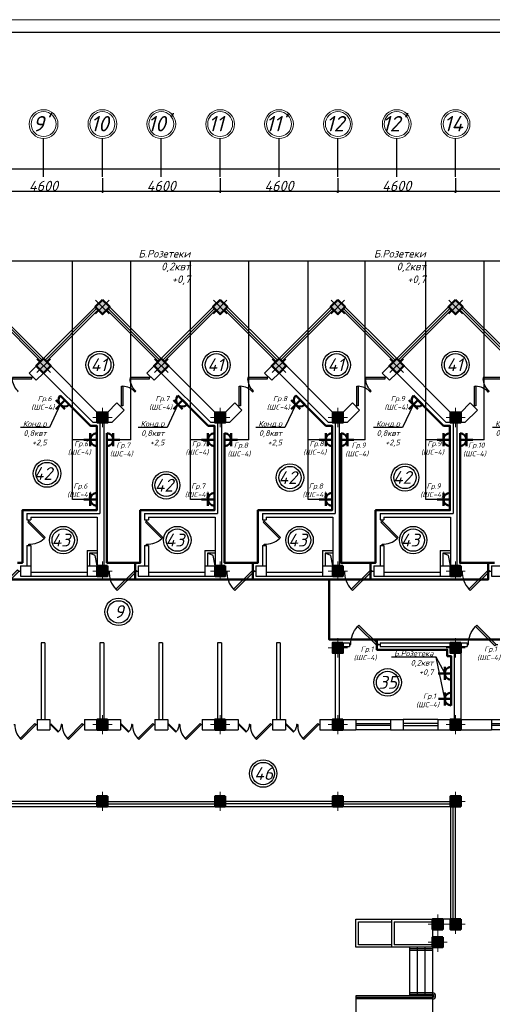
# Model space of a CAD drawing. Header units: millimetres. Extents: x 473009 to 2502882, y 456217 to 1153743.
# Tile 98 of 124: x 1966998 to 1985466, y 500722 to 539192. Entities that reach past the tile are written whole.
import ezdxf
from ezdxf import colors
from ezdxf.entities.mleader import LeaderData, LeaderLine
from ezdxf.math import Vec2, Vec3

# ---------------------------------------------------------------- set-up
doc = ezdxf.new("R2010")
doc.units = ezdxf.units.MM
doc.layers.add('kolonn', color=7, linetype='Continuous')
doc.layers.add('os', color=3, linetype='Continuous')
doc.layers.add('Электрика', color=1, linetype='Continuous', lineweight=50)
doc.layers.add('ЭМ', color=240, linetype='Continuous', lineweight=20)
doc.styles.get("Standard").update_dxf_attribs({"font": 'isocpeui.ttf'})
doc.styles.add('style Ecuper', font='isocpeui.ttf', dxfattribs={"height": 220})
doc.styles.add('ГОСТ 300', font='isocpeui.ttf', dxfattribs={"height": 250})
doc.dimstyles.new('ISO-25', dxfattribs={"dimtxt": 400, "dimasz": 100, "dimexe": 50, "dimexo": 50, "dimgap": 20, "dimtad": 1, "dimdec": 0, "dimtxsty": 'Standard', "dimblk": 'ARCHTICK', "dimcen": 20, "dimclrd": 1, "dimclre": 1, "dimadec": 0, "dimazin": 0, "dimtfac": 1, "dimtdec": 0, "dimtmove": 0, "dimatfit": 3, "dimldrblk": 'ARCHTICK', "dimfxl": 1, "dimarcsym": 0})

# ---------------------------------------------------------------- blocks, each defined once
blk = doc.blocks.new('jfgjhsdf')
blk.add_hatch(color=1).paths.add_polyline_path([(-593, 731), (-637, 687), (0, 50), (44, 94)])
at = {"color": 1}
for p, q in [((0, 1000), (0, 950)), ((0, 50), (0, 0))]:
    blk.add_line(p, q, dxfattribs=at)
blk.add_lwpolyline([(0, 50), (-637, 687), (-593, 731), (44, 94), (0, 50)], dxfattribs=at)
blk.add_arc((-33, 130), 821, 87.662, 132.9147, dxfattribs=at)
blk = doc.blocks.new('ghsdd')
at = {"ltscale": 50}
h = blk.add_hatch(color=256, dxfattribs=at)
h.paths.add_polyline_path([(0, 200), (-200, 200), (-200, 0), (0, 0)])
h.paths.add_polyline_path([(200, 0), (200, 200), (0, 200), (0, 0)])
h.paths.add_polyline_path([(0, 0), (-200, 0), (-200, -200), (0, -200)])
h.paths.add_polyline_path([(0, 0), (0, -200), (200, -200), (200, 0)])
at = {"lineweight": 0}
for p, q in [((0, -374), (0, 374)), ((-374, 0), (374, 0))]:
    blk.add_line(p, q, dxfattribs=at)
at = {"lineweight": 50, "ltscale": 50}
blk.add_lwpolyline([(200, 200), (200, -200), (-200, -200), (-200, 200), (200, 200)], dxfattribs=at)
blk = doc.blocks.new('розетка')
at = {"layer": 'Электрика', "ltscale": 20}
for p, q in [((0, 250), (0, -250)), ((0, 0), (500, 0)), ((250, 250), (250, -250))]:
    blk.add_line(p, q, dxfattribs=at)
blk.add_arc((0, 0), 250, 270, 90, dxfattribs=at)
blk = doc.blocks.new('_None')
blk = doc.blocks.new('1231234431252433')
at = {"layer": 'ЭМ', "color": 0, "lineweight": 20, "ltscale": 0.5}
blk.add_lwpolyline([(287242, 187022), (413342, 187022), (413342, 269622), (287242, 269622)], close=True, dxfattribs=at)
at = {"layer": 'ЭМ', "color": 0, "lineweight": 30, "ltscale": 0.5}
blk.add_lwpolyline([(289242, 187522), (412842, 187522), (412842, 269122), (289242, 269122)], close=True, dxfattribs=at)
blk = doc.blocks.new('_ArchTick')
at = {"color": 0, "linetype": 'ByBlock', "const_width": 0.15}
blk.add_lwpolyline([(-0.5, -0.5), (0.5, 0.5)], dxfattribs=at)
blk = doc.blocks.new('*D194')
at = {"color": 1, "lineweight": -2, "transparency": 16777216}
for p, q in [((1984031, 533000), (1984031, 532428)), ((1988631, 533000), (1988631, 532428)), ((1988631, 532478), (1984031, 532478))]:
    blk.add_line(p, q, dxfattribs=at)
at = {"layer": 'Defpoints', "color": 0, "lineweight": 50, "transparency": 16777216}
for p in [(1984031, 533050), (1988631, 533050), (1984031, 532478)]:
    blk.add_point(p, dxfattribs=at)
at = {"color": 1, "lineweight": -2, "transparency": 16777216, "xscale": 100, "yscale": 100, "zscale": 100, "rotation": 180}
blk.add_blockref('_ArchTick', (1984031, 532478), dxfattribs=at)
at = {"color": 1, "lineweight": -2, "transparency": 16777216, "xscale": 100, "yscale": 100, "zscale": 100}
blk.add_blockref('_ArchTick', (1988631, 532478), dxfattribs=at)
at = {"color": 0, "transparency": 16777216, "insert": (1986331, 532698), "char_height": 400, "attachment_point": 5}
blk.add_mtext('4600', dxfattribs=at)
blk = doc.blocks.new('*D195')
at = {"color": 1, "lineweight": -2, "transparency": 16777216}
for p, q in [((1979431, 533000), (1979431, 532428)), ((1984031, 533000), (1984031, 532428)), ((1984031, 532478), (1979431, 532478))]:
    blk.add_line(p, q, dxfattribs=at)
at = {"layer": 'Defpoints', "color": 0, "lineweight": 50, "transparency": 16777216}
for p in [(1979431, 533050), (1984031, 533050), (1979431, 532478)]:
    blk.add_point(p, dxfattribs=at)
at = {"color": 1, "lineweight": -2, "transparency": 16777216, "xscale": 100, "yscale": 100, "zscale": 100, "rotation": 180}
blk.add_blockref('_ArchTick', (1979431, 532478), dxfattribs=at)
at = {"color": 1, "lineweight": -2, "transparency": 16777216, "xscale": 100, "yscale": 100, "zscale": 100}
blk.add_blockref('_ArchTick', (1984031, 532478), dxfattribs=at)
at = {"color": 0, "transparency": 16777216, "insert": (1981731, 532698), "char_height": 400, "attachment_point": 5}
blk.add_mtext('4600', dxfattribs=at)
blk = doc.blocks.new('*D196')
at = {"color": 1, "lineweight": -2, "transparency": 16777216}
for p, q in [((1974831, 533000), (1974831, 532428)), ((1979431, 533000), (1979431, 532428)), ((1979431, 532478), (1974831, 532478))]:
    blk.add_line(p, q, dxfattribs=at)
at = {"layer": 'Defpoints', "color": 0, "lineweight": 50, "transparency": 16777216}
for p in [(1974831, 533050), (1979431, 533050), (1974831, 532478)]:
    blk.add_point(p, dxfattribs=at)
at = {"color": 1, "lineweight": -2, "transparency": 16777216, "xscale": 100, "yscale": 100, "zscale": 100, "rotation": 180}
blk.add_blockref('_ArchTick', (1974831, 532478), dxfattribs=at)
at = {"color": 1, "lineweight": -2, "transparency": 16777216, "xscale": 100, "yscale": 100, "zscale": 100}
blk.add_blockref('_ArchTick', (1979431, 532478), dxfattribs=at)
at = {"color": 0, "transparency": 16777216, "insert": (1977131, 532698), "char_height": 400, "attachment_point": 5}
blk.add_mtext('4600', dxfattribs=at)
blk = doc.blocks.new('*D197')
at = {"color": 1, "lineweight": -2, "transparency": 16777216}
for p, q in [((1970231, 533000), (1970231, 532428)), ((1974831, 533000), (1974831, 532428)), ((1974831, 532478), (1970231, 532478))]:
    blk.add_line(p, q, dxfattribs=at)
at = {"layer": 'Defpoints', "color": 0, "lineweight": 50, "transparency": 16777216}
for p in [(1970231, 533050), (1974831, 533050), (1970231, 532478)]:
    blk.add_point(p, dxfattribs=at)
at = {"color": 1, "lineweight": -2, "transparency": 16777216, "xscale": 100, "yscale": 100, "zscale": 100, "rotation": 180}
blk.add_blockref('_ArchTick', (1970231, 532478), dxfattribs=at)
at = {"color": 1, "lineweight": -2, "transparency": 16777216, "xscale": 100, "yscale": 100, "zscale": 100}
blk.add_blockref('_ArchTick', (1974831, 532478), dxfattribs=at)
at = {"color": 0, "transparency": 16777216, "insert": (1972531, 532698), "char_height": 400, "attachment_point": 5}
blk.add_mtext('4600', dxfattribs=at)
blk = doc.blocks.new('*D198')
at = {"color": 1, "lineweight": -2, "transparency": 16777216}
for p, q in [((1965631, 533000), (1965631, 532428)), ((1970231, 533000), (1970231, 532428)), ((1970231, 532478), (1965631, 532478))]:
    blk.add_line(p, q, dxfattribs=at)
at = {"layer": 'Defpoints', "color": 0, "lineweight": 50, "transparency": 16777216}
for p in [(1965631, 533050), (1970231, 533050), (1965631, 532478)]:
    blk.add_point(p, dxfattribs=at)
at = {"color": 1, "lineweight": -2, "transparency": 16777216, "xscale": 100, "yscale": 100, "zscale": 100, "rotation": 180}
blk.add_blockref('_ArchTick', (1965631, 532478), dxfattribs=at)
at = {"color": 1, "lineweight": -2, "transparency": 16777216, "xscale": 100, "yscale": 100, "zscale": 100}
blk.add_blockref('_ArchTick', (1970231, 532478), dxfattribs=at)
at = {"color": 0, "transparency": 16777216, "insert": (1967931, 532698), "char_height": 400, "attachment_point": 5}
blk.add_mtext('4600', dxfattribs=at)
blk = doc.blocks.new('*D202')
at = {"color": 1, "lineweight": -2, "transparency": 16777216}
for p, q in [((1951831, 533364), (2039031, 533364)), ((1951831, 533337), (1951831, 533314)), ((2039031, 533337), (2039031, 533314))]:
    blk.add_line(p, q, dxfattribs=at)
at = {"layer": 'Defpoints', "color": 0, "lineweight": 50, "transparency": 16777216}
for p in [(1951831, 533387), (2039031, 533387), (2039031, 533364)]:
    blk.add_point(p, dxfattribs=at)
at = {"color": 1, "lineweight": -2, "transparency": 16777216, "xscale": 100, "yscale": 100, "zscale": 100, "rotation": 180}
blk.add_blockref('_ArchTick', (1951831, 533364), dxfattribs=at)
at = {"color": 1, "lineweight": -2, "transparency": 16777216, "xscale": 100, "yscale": 100, "zscale": 100}
blk.add_blockref('_ArchTick', (2039031, 533364), dxfattribs=at)
at = {"color": 0, "transparency": 16777216, "insert": (1995431, 533587), "char_height": 400, "attachment_point": 5}
blk.add_mtext('87200', dxfattribs=at)

msp = doc.modelspace()

# ---------------------------------------------------------------- linework, layer by layer
for p, q in [((1967931.1, 525950.9), (1965631.1, 528250.9)), ((1967931.1, 525950.9), (1970231.1, 528250.9)), ((1972531.1, 525950.9), (1970231.1, 528250.9)), ((1972531.1, 525950.9), (1974831.1, 528250.9)), ((1977131.1, 525950.9), (1974831.1, 528250.9)), ((1977131.1, 525950.9), (1979431.1, 528250.9)), ((1981731.1, 525950.9), (1979431.1, 528250.9)), ((1981731.1, 525950.9), (1984031.1, 528250.9)), ((1986331.1, 525950.9), (1984031.1, 528250.9)), ((1969506.1, 522781.3), (1969066.5, 522781.3)), ((1971345.8, 522781.3), (1970906.1, 522781.3)), ((1974106.1, 522781.3), (1973666.5, 522781.3)), ((1975945.8, 522781.3), (1975506.1, 522781.3)), ((1978706.1, 522781.3), (1978266.5, 522781.3)), ((1980495.8, 522781.3), (1980056.1, 522781.3)), ((1983306.1, 522781.3), (1982866.5, 522781.3)), ((1985145.8, 522781.3), (1984706.1, 522781.3)), ((1969506.1, 520450.9), (1969066.5, 520450.9)), ((1974106.1, 520450.9), (1973666.5, 520450.9)), ((1978706.1, 520450.9), (1978266.5, 520450.9)), ((1983306.1, 520450.9), (1982866.5, 520450.9)), ((1980131.1, 502950.9), (1980131.1, 504050.9)), ((1980131.1, 504050.9), (1983131.1, 504050.9)), ((1980231.1, 503950.9), (1981531.1, 503950.9)), ((1980231.1, 503050.9), (1980231.1, 503950.9)), ((1981631.1, 503950.9), (1983131.1, 503950.9)), ((1983131.1, 502950.9), (1980131.1, 502950.9)), ((1981531.1, 503050.9), (1980231.1, 503050.9)), ((1983131.1, 503050.9), (1981631.1, 503050.9)), ((1980131.1, 501050.9), (1980131.1, 498850.9)), ((1983131.1, 501050.9), (1980131.1, 501050.9))]:
    msp.add_line(p, q)
at = {"color": 1}
for p, q in [((1967818, 525837.8), (1965800.8, 527854.9)), ((1967874.5, 525894.4), (1965857.4, 527911.5)), ((1967987.7, 525894.4), (1970004.8, 527911.5)), ((1968044.2, 525837.8), (1970061.4, 527854.9)), ((1972418, 525837.8), (1970400.8, 527854.9)), ((1972474.5, 525894.4), (1970457.4, 527911.5)), ((1972587.7, 525894.4), (1974604.8, 527911.5)), ((1972644.2, 525837.8), (1974661.4, 527854.9)), ((1977018, 525837.8), (1975000.8, 527854.9)), ((1977074.5, 525894.4), (1975057.4, 527911.5)), ((1977187.7, 525894.4), (1979204.8, 527911.5)), ((1977244.2, 525837.8), (1979261.4, 527854.9)), ((1981618, 525837.8), (1979600.8, 527854.9)), ((1981674.5, 525894.4), (1979657.4, 527911.5)), ((1981787.7, 525894.4), (1983804.8, 527911.5)), ((1981844.2, 525837.8), (1983861.4, 527854.9)), ((1986218, 525837.8), (1984200.8, 527854.9)), ((1986274.5, 525894.4), (1984257.4, 527911.5)), ((1980131.1, 511850.9), (1981481.1, 511850.9)), ((1980131.1, 511690.9), (1981481.1, 511690.9)), ((1983331.1, 511850.9), (1981981.1, 511850.9)), ((1983331.1, 511690.9), (1981981.1, 511690.9)), ((1985431.1, 511850.9), (1987231.1, 511850.9)), ((1985431.1, 511690.9), (1987231.1, 511690.9)), ((1981481.1, 511610.9), (1980131.1, 511610.9)), ((1981481.1, 511450.9), (1980131.1, 511450.9)), ((1981981.1, 511610.9), (1983331.1, 511610.9)), ((1981981.1, 511450.9), (1983331.1, 511450.9)), ((1987231.1, 511610.9), (1985431.1, 511610.9)), ((1987231.1, 511450.9), (1985431.1, 511450.9)), ((1970031.1, 508650.9), (1965831.1, 508650.9)), ((1970431.1, 508650.9), (1974631.1, 508650.9)), ((1979231.1, 508650.9), (1975031.1, 508650.9)), ((1979631.1, 508650.9), (1983831.1, 508650.9)), ((1970031.1, 508550.9), (1965831.1, 508550.9)), ((1970431.1, 508550.9), (1974631.1, 508550.9)), ((1979231.1, 508550.9), (1975031.1, 508550.9)), ((1979631.1, 508550.9), (1983831.1, 508550.9)), ((1983931.1, 504050.9), (1983931.1, 508450.9)), ((1984031.1, 504050.9), (1984031.1, 508450.9)), ((1983131.1, 502890.9), (1982231.1, 502890.9)), ((1983131.1, 502830.9), (1982231.1, 502830.9)), ((1983131.1, 500990.9), (1980131.1, 500990.9)), ((1983131.1, 500930.9), (1980131.1, 500930.9)), ((1983131.1, 501170.9), (1982231.1, 501170.9)), ((1983131.1, 501110.9), (1982231.1, 501110.9))]:
    msp.add_line(p, q, dxfattribs=at)
at = {"lineweight": 30}
for p, q in [((1967365.4, 525385.2), (1967931.1, 525950.9)), ((1970031.1, 523850.9), (1967931.1, 525950.9)), ((1971965.4, 525385.2), (1972531.1, 525950.9)), ((1974631.1, 523850.9), (1972531.1, 525950.9)), ((1976565.4, 525385.2), (1977131.1, 525950.9)), ((1979231.1, 523850.9), (1977131.1, 525950.9)), ((1981165.4, 525385.2), (1981731.1, 525950.9)), ((1983831.1, 523850.9), (1981731.1, 525950.9)), ((1967648.3, 525102.4), (1967365.4, 525385.2)), ((1967648.3, 525102.4), (1967931.1, 525385.2)), ((1969865.4, 523450.9), (1967931.1, 525385.2)), ((1972248.3, 525102.4), (1971965.4, 525385.2)), ((1972248.3, 525102.4), (1972531.1, 525385.2)), ((1974465.4, 523450.9), (1972531.1, 525385.2)), ((1976848.3, 525102.4), (1976565.4, 525385.2)), ((1976848.3, 525102.4), (1977131.1, 525385.2)), ((1979065.4, 523450.9), (1977131.1, 525385.2)), ((1981448.3, 525102.4), (1981165.4, 525385.2)), ((1981448.3, 525102.4), (1981731.1, 525385.2)), ((1983665.4, 523450.9), (1981731.1, 525385.2)), ((1970431.1, 523850.9), (1970798.7, 524218.5)), ((1971081.5, 523935.7), (1970798.7, 524218.5)), ((1975031.1, 523850.9), (1975398.7, 524218.5)), ((1975681.5, 523935.7), (1975398.7, 524218.5)), ((1979631.1, 523850.9), (1979998.7, 524218.5)), ((1980281.5, 523935.7), (1979998.7, 524218.5)), ((1984231.1, 523850.9), (1984598.7, 524218.5)), ((1984881.5, 523935.7), (1984598.7, 524218.5)), ((1970431.1, 523850.9), (1970031.1, 523850.9)), ((1970596.8, 523450.9), (1971081.5, 523935.7)), ((1975031.1, 523850.9), (1974631.1, 523850.9)), ((1975196.8, 523450.9), (1975681.5, 523935.7)), ((1979631.1, 523850.9), (1979231.1, 523850.9)), ((1979796.8, 523450.9), (1980281.5, 523935.7)), ((1984231.1, 523850.9), (1983831.1, 523850.9)), ((1984396.8, 523450.9), (1984881.5, 523935.7)), ((1970596.8, 523450.9), (1969865.4, 523450.9)), ((1970131.1, 523450.9), (1970131.1, 519900.9)), ((1970281.1, 523450.9), (1970281.1, 517850.9)), ((1975196.8, 523450.9), (1974465.4, 523450.9)), ((1974731.1, 523450.9), (1974731.1, 519900.9)), ((1974881.1, 523450.9), (1974881.1, 517850.9)), ((1979796.8, 523450.9), (1979065.4, 523450.9)), ((1979331.1, 523450.9), (1979331.1, 519900.9)), ((1979481.1, 523450.9), (1979481.1, 517850.9)), ((1984396.8, 523450.9), (1983665.4, 523450.9)), ((1983931.1, 523450.9), (1983931.1, 519900.9)), ((1984081.1, 523450.9), (1984081.1, 517850.9)), ((1967281.1, 519900.9), (1970131.1, 519900.9)), ((1967281.1, 519900.9), (1967281.1, 519650.9)), ((1967431.1, 519750.9), (1970031.1, 519750.9)), ((1967431.1, 519750.9), (1967431.1, 519650.9)), ((1970031.1, 519750.9), (1970031.1, 517850.9)), ((1971881.1, 519900.9), (1971881.1, 519650.9)), ((1971881.1, 519900.9), (1974731.1, 519900.9)), ((1972031.1, 519750.9), (1972031.1, 519650.9)), ((1972031.1, 519750.9), (1974631.1, 519750.9)), ((1974631.1, 519750.9), (1974631.1, 517850.9)), ((1976481.1, 519900.9), (1976481.1, 519650.9)), ((1976481.1, 519900.9), (1979331.1, 519900.9)), ((1976631.1, 519750.9), (1976631.1, 519650.9)), ((1976631.1, 519750.9), (1979231.1, 519750.9)), ((1979231.1, 519750.9), (1979231.1, 517850.9)), ((1981081.1, 519900.9), (1981081.1, 519650.9)), ((1981081.1, 519900.9), (1983931.1, 519900.9)), ((1981231.1, 519750.9), (1981231.1, 519650.9)), ((1981231.1, 519750.9), (1983831.1, 519750.9)), ((1983831.1, 519750.9), (1983831.1, 517850.9)), ((1967281.1, 519650.9), (1967431.1, 519650.9)), ((1971881.1, 519650.9), (1972031.1, 519650.9)), ((1976481.1, 519650.9), (1976631.1, 519650.9)), ((1981081.1, 519650.9), (1981231.1, 519650.9)), ((1967281.1, 518650.9), (1967281.1, 517850.9)), ((1967281.1, 518650.9), (1967431.1, 518650.9)), ((1967431.1, 518650.9), (1967431.1, 517450.9)), ((1971881.1, 518650.9), (1972031.1, 518650.9)), ((1971881.1, 518650.9), (1971881.1, 517850.9)), ((1972031.1, 518650.9), (1972031.1, 517450.9)), ((1976481.1, 518650.9), (1976631.1, 518650.9)), ((1976481.1, 518650.9), (1976481.1, 517850.9)), ((1976631.1, 518650.9), (1976631.1, 517450.9)), ((1981081.1, 518650.9), (1981231.1, 518650.9)), ((1981081.1, 518650.9), (1981081.1, 517850.9)), ((1981231.1, 518650.9), (1981231.1, 517450.9)), ((1969631.1, 518450.9), (1970031.1, 518450.9)), ((1969631.1, 518450.9), (1969631.1, 517450.9)), ((1970031.1, 518350.9), (1969731.1, 518350.9)), ((1969731.1, 518350.9), (1969731.1, 517850.9)), ((1974231.1, 518450.9), (1974231.1, 517450.9)), ((1974231.1, 518450.9), (1974631.1, 518450.9)), ((1974631.1, 518350.9), (1974331.1, 518350.9)), ((1974331.1, 518350.9), (1974331.1, 517850.9)), ((1978831.1, 518450.9), (1978831.1, 517450.9)), ((1978831.1, 518450.9), (1979231.1, 518450.9)), ((1979231.1, 518350.9), (1978931.1, 518350.9)), ((1978931.1, 518350.9), (1978931.1, 517850.9)), ((1983431.1, 518450.9), (1983431.1, 517450.9)), ((1983431.1, 518450.9), (1983831.1, 518450.9)), ((1983831.1, 518350.9), (1983531.1, 518350.9)), ((1983531.1, 518350.9), (1983531.1, 517850.9)), ((1967031.1, 517850.9), (1967431.1, 517850.9)), ((1967031.1, 517850.9), (1967031.1, 517450.9)), ((1969631.1, 517850.9), (1970431.1, 517850.9)), ((1970431.1, 517850.9), (1970431.1, 517450.9)), ((1971631.1, 517850.9), (1971631.1, 517450.9)), ((1971631.1, 517850.9), (1972031.1, 517850.9)), ((1974231.1, 517850.9), (1975031.1, 517850.9)), ((1975031.1, 517850.9), (1975031.1, 517450.9)), ((1976231.1, 517850.9), (1976231.1, 517450.9)), ((1976231.1, 517850.9), (1976631.1, 517850.9)), ((1978831.1, 517850.9), (1979631.1, 517850.9)), ((1979631.1, 517850.9), (1979631.1, 517450.9)), ((1980831.1, 517850.9), (1980831.1, 517450.9)), ((1980831.1, 517850.9), (1981231.1, 517850.9)), ((1983431.1, 517850.9), (1984231.1, 517850.9)), ((1984231.1, 517850.9), (1984231.1, 517450.9)), ((1985431.1, 517850.9), (1985831.1, 517850.9)), ((1985431.1, 517850.9), (1985431.1, 517450.9)), ((1967031.1, 517450.9), (1970431.1, 517450.9)), ((1967431.1, 517600.9), (1969631.1, 517600.9)), ((1971631.1, 517450.9), (1975031.1, 517450.9)), ((1972031.1, 517600.9), (1974231.1, 517600.9)), ((1976231.1, 517450.9), (1979631.1, 517450.9)), ((1976631.1, 517600.9), (1978831.1, 517600.9)), ((1980831.1, 517450.9), (1984231.1, 517450.9)), ((1981231.1, 517600.9), (1983431.1, 517600.9)), ((1985431.1, 517450.9), (1988831.1, 517450.9)), ((1967831.1, 514850.9), (1967831.1, 511850.9)), ((1967981.1, 514850.9), (1967831.1, 514850.9)), ((1967981.1, 514850.9), (1967981.1, 511850.9)), ((1970281.1, 514850.9), (1970131.1, 514850.9)), ((1970131.1, 514850.9), (1970131.1, 511850.9)), ((1970281.1, 514850.9), (1970281.1, 511850.9)), ((1972581.1, 514850.9), (1972431.1, 514850.9)), ((1972431.1, 514850.9), (1972431.1, 511850.9)), ((1972581.1, 514850.9), (1972581.1, 511850.9)), ((1974731.1, 514850.9), (1974731.1, 511850.9)), ((1974881.1, 514850.9), (1974731.1, 514850.9)), ((1974881.1, 514850.9), (1974881.1, 511850.9)), ((1977181.1, 514850.9), (1977031.1, 514850.9)), ((1977031.1, 514850.9), (1977031.1, 511850.9)), ((1977181.1, 514850.9), (1977181.1, 511850.9)), ((1979231.1, 514850.9), (1979881.1, 514850.9)), ((1981081.1, 514850.9), (1984481.1, 514850.9)), ((1979331.1, 514450.9), (1979331.1, 511850.9)), ((1979481.1, 514450.9), (1979481.1, 511850.9)), ((1979631.1, 514700.9), (1979881.1, 514700.9)), ((1981081.1, 514700.9), (1983831.1, 514700.9)), ((1983981.1, 514450.9), (1983981.1, 511850.9)), ((1984231.1, 514700.9), (1984481.1, 514700.9)), ((1984231.1, 514450.9), (1984231.1, 511850.9)), ((1967681.1, 511850.9), (1967681.1, 511450.9)), ((1967681.1, 511850.9), (1968181.1, 511850.9)), ((1968181.1, 511850.9), (1968181.1, 511450.9)), ((1969531.1, 511850.9), (1969531.1, 511450.9)), ((1969531.1, 511850.9), (1970931.1, 511850.9)), ((1970931.1, 511850.9), (1970931.1, 511450.9)), ((1972281.1, 511850.9), (1972281.1, 511450.9)), ((1972281.1, 511850.9), (1972781.1, 511850.9)), ((1972781.1, 511850.9), (1972781.1, 511450.9)), ((1974131.1, 511850.9), (1974131.1, 511450.9)), ((1974131.1, 511850.9), (1975531.1, 511850.9)), ((1975531.1, 511850.9), (1975531.1, 511450.9)), ((1976881.1, 511850.9), (1976881.1, 511450.9)), ((1976881.1, 511850.9), (1977381.1, 511850.9)), ((1977381.1, 511850.9), (1977381.1, 511450.9)), ((1978731.1, 511850.9), (1978731.1, 511450.9)), ((1978731.1, 511850.9), (1980131.1, 511850.9)), ((1980131.1, 511850.9), (1980131.1, 511450.9)), ((1981481.1, 511850.9), (1981481.1, 511450.9)), ((1981481.1, 511850.9), (1981981.1, 511850.9)), ((1981981.1, 511850.9), (1981981.1, 511450.9)), ((1983331.1, 511850.9), (1983331.1, 511450.9)), ((1983331.1, 511850.9), (1983981.1, 511850.9)), ((1984231.1, 511850.9), (1985431.1, 511850.9)), ((1985431.1, 511850.9), (1985431.1, 511450.9)), ((1967681.1, 511450.9), (1968181.1, 511450.9)), ((1969531.1, 511450.9), (1970931.1, 511450.9)), ((1972281.1, 511450.9), (1972781.1, 511450.9)), ((1974131.1, 511450.9), (1975531.1, 511450.9)), ((1976881.1, 511450.9), (1977381.1, 511450.9)), ((1978731.1, 511450.9), (1980131.1, 511450.9)), ((1981481.1, 511450.9), (1981981.1, 511450.9)), ((1983331.1, 511450.9), (1985431.1, 511450.9))]:
    msp.add_line(p, q, dxfattribs=at)
for points in [[(1987516.5, 520450.9), (1987516.5, 529760.6), (1953158.9, 529760.6)], [(1969066.5, 520450.9), (1969066.5, 529760.6)], [(1971345.8, 522781.3), (1971345.8, 529760.6)], [(1973666.5, 520450.9), (1973666.5, 529760.6)], [(1975945.8, 522781.3), (1975945.8, 529760.6)], [(1978266.5, 520450.9), (1978266.5, 529760.6)], [(1980495.8, 522781.3), (1980495.8, 529760.6)], [(1982866.5, 520450.9), (1982866.5, 529760.6)], [(1985145.8, 522781.3), (1985145.8, 529760.6)], [(1970031.1, 517850.9), (1969952.1, 518259.5), (1969731.1, 518350.9)], [(1974631.1, 517850.9), (1974552.1, 518259.5), (1974331.1, 518350.9)], [(1979231.1, 517850.9), (1979152.1, 518259.5), (1978931.1, 518350.9)], [(1983831.1, 517850.9), (1983752.1, 518259.5), (1983531.1, 518350.9)], [(1983606.1, 512651.8), (1983269.7, 514279.1)], [(1959731.1, 508450.9), (1983831.1, 508450.9), (1983831.1, 504050.9), (1983131.1, 504050.9), (1983131.1, 498850.9), (1983831.1, 498850.9), (1983831.1, 491450.9)], [(1981531.1, 504050.9), (1981531.1, 502950.9)], [(1981631.1, 503950.9), (1981631.1, 503050.9)], [(1982231.1, 502950.9), (1982231.1, 501050.9)], [(1982531.1, 502950.9), (1982531.1, 501050.9)], [(1982831.1, 502950.9), (1982831.1, 501050.9)]]:
    msp.add_lwpolyline(points)
for points in [[(1970514, 527968.1), (1970231.1, 528250.9), (1969948.3, 527968.1), (1970231.1, 527685.2)], [(1975114, 527968.1), (1974831.1, 528250.9), (1974548.3, 527968.1), (1974831.1, 527685.2)], [(1979714, 527968.1), (1979431.1, 528250.9), (1979148.3, 527968.1), (1979431.1, 527685.2)], [(1984314, 527968.1), (1984031.1, 528250.9), (1983748.3, 527968.1), (1984031.1, 527685.2)], [(1979631.1, 514450.9), (1979231.1, 514450.9), (1979231.1, 514850.9), (1979631.1, 514850.9)], [(1984231.1, 514450.9), (1983831.1, 514450.9), (1983831.1, 514850.9), (1984231.1, 514850.9)], [(1970431.1, 508450.9), (1970031.1, 508450.9), (1970031.1, 508850.9), (1970431.1, 508850.9)], [(1975031.1, 508450.9), (1974631.1, 508450.9), (1974631.1, 508850.9), (1975031.1, 508850.9)], [(1979631.1, 508450.9), (1979231.1, 508450.9), (1979231.1, 508850.9), (1979631.1, 508850.9)], [(1984231.1, 508450.9), (1983831.1, 508450.9), (1983831.1, 508850.9), (1984231.1, 508850.9)], [(1983531.1, 503650.9), (1983131.1, 503650.9), (1983131.1, 504050.9), (1983531.1, 504050.9)], [(1984231.1, 503650.9), (1983831.1, 503650.9), (1983831.1, 504050.9), (1984231.1, 504050.9)], [(1983531.1, 502950.9), (1983131.1, 502950.9), (1983131.1, 503350.9), (1983531.1, 503350.9)]]:
    msp.add_lwpolyline(points, close=True, dxfattribs=at)
at = {"color": 1, "lineweight": 50}
for points in [[(1968759.9, 524329.7), (1969763.6, 523325.9), (1970006.1, 523325.9), (1970006.1, 523031.3)], [(1973359.9, 524329.7), (1974363.6, 523325.9), (1974606.1, 523325.9), (1974606.1, 523031.3)], [(1977959.9, 524329.7), (1978963.6, 523325.9), (1979206.1, 523325.9), (1979206.1, 523031.3)], [(1982559.9, 524329.7), (1983563.6, 523325.9), (1983806.1, 523325.9), (1983806.1, 523031.3)], [(1966906.1, 517975.9), (1967106.1, 517975.9), (1967106.1, 520025.9), (1970006.1, 520025.9), (1970006.1, 522781.3)], [(1971506.1, 517975.9), (1970406.1, 517975.9), (1970406.1, 522790)], [(1971506.1, 517975.9), (1971706.1, 517975.9), (1971706.1, 520025.9), (1974606.1, 520025.9), (1974606.1, 522781.3)], [(1976106.1, 517975.9), (1975006.1, 517975.9), (1975006.1, 522790)], [(1976106.1, 517975.9), (1976306.1, 517975.9), (1976306.1, 520025.9), (1979206.1, 520025.9), (1979206.1, 522781.3)], [(1980706.1, 517975.9), (1979556.1, 517967.2), (1979556.1, 522781.3)], [(1980706.1, 517975.9), (1980906.1, 517975.9), (1980906.1, 520025.9), (1983806.1, 520025.9), (1983806.1, 522781.3)], [(1985306.1, 517967.2), (1984206.1, 517967.2), (1984206.1, 522781.3)], [(1957795.9, 517075.9), (1958170.9, 517075.9), (1958170.9, 517325.9), (1985306.1, 517325.9), (1985306.1, 517975.9)], [(1971506.1, 517975.9), (1971506.1, 517325.9)], [(1976106.1, 517975.9), (1976106.1, 517325.9)], [(1980706.1, 517975.9), (1980706.1, 517325.9)], [(1985306.1, 517975.9), (1985556.1, 517975.9)], [(1980956.1, 514975.9), (1979090, 514975.9), (1979090, 517325.9)], [(1988306.1, 514575.9), (1985806.1, 514575.9), (1985806.1, 514975.9), (1980956.1, 514975.9), (1980956.1, 514575.9), (1983706.1, 514575.9), (1983706.1, 514325.9), (1983856.1, 514325.9), (1983856.1, 512586.4)]]:
    msp.add_lwpolyline(points, dxfattribs=at)
at = {"lineweight": 30}
for points in [[(1979881.1, 514850.9), (1979881.1, 514700.9)], [(1981081.1, 514850.9), (1981081.1, 514700.9)], [(1984481.1, 514850.9), (1984481.1, 514700.9)]]:
    msp.add_lwpolyline(points, dxfattribs=at)
at = {"color": 1}
for centre, radius in [((1970124.9, 525707.8), 537), ((1970124.9, 525707.8), 437), ((1974684.4, 525707.8), 537), ((1974684.4, 525707.8), 437), ((1979382.8, 525707.8), 537), ((1979382.8, 525707.8), 437), ((1984028.3, 525707.8), 537), ((1984028.3, 525707.8), 437), ((1968065.7, 521458.8), 537), ((1968065.7, 521458.8), 437), ((1977560.1, 521300.2), 537), ((1977560.1, 521300.2), 437), ((1982055, 521305.9), 537), ((1982055, 521305.9), 437), ((1972720.6, 521001), 537), ((1972720.6, 521001), 437), ((1968700.8, 518859.4), 537), ((1973157.2, 518859.4), 537), ((1977933.2, 518859.4), 537), ((1982373.5, 518859.4), 537), ((1968700.8, 518859.4), 437), ((1973157.2, 518859.4), 437), ((1977933.2, 518859.4), 437), ((1982373.5, 518859.4), 437), ((1970865.8, 516055.2), 537), ((1970865.8, 516055.2), 437), ((1981374.6, 513299.1), 537), ((1981374.6, 513299.1), 437), ((1976512.6, 509738.1), 537), ((1976512.6, 509738.1), 437)]:
    msp.add_circle(centre, radius, dxfattribs=at)
for radius in [120, 60]:
    msp.add_arc((1983131.1, 501050.9), radius, 270, 90, dxfattribs=at)
at = {"layer": 'os', "color": 0}
for p, q in [((1967931.1, 533050.1), (1967931.1, 534550.1)), ((1970231.1, 533050.1), (1970231.1, 534550.1)), ((1972531.1, 533050.1), (1972531.1, 534550.1)), ((1974831.1, 533050.1), (1974831.1, 534550.1)), ((1977131.1, 533050.1), (1977131.1, 534550.1)), ((1979431.1, 533050.1), (1979431.1, 534550.1)), ((1981731.1, 533050.1), (1981731.1, 534550.1)), ((1984031.1, 533050.1), (1984031.1, 534550.1))]:
    msp.add_line(p, q, dxfattribs=at)
at = {"layer": 'os', "color": 0, "lineweight": 0}
for centre, radius in [((1967931.1, 535112.6), 562.5), ((1967931.1, 535112.6), 487.5), ((1970231.1, 535112.6), 562.5), ((1970231.1, 535112.6), 487.5), ((1972531.1, 535112.6), 562.5), ((1972531.1, 535112.6), 487.5), ((1974831.1, 535112.6), 562.5), ((1974831.1, 535112.6), 487.5), ((1977131.1, 535112.6), 562.5), ((1977131.1, 535112.6), 487.5), ((1979431.1, 535112.6), 562.5), ((1979431.1, 535112.6), 487.5), ((1981731.1, 535112.6), 562.5), ((1981731.1, 535112.6), 487.5), ((1984031.1, 535112.6), 562.5), ((1984031.1, 535112.6), 487.5)]:
    msp.add_circle(centre, radius, dxfattribs=at)

# ---------------------------------------------------------------- block references
at = {"lineweight": 50}
msp.add_blockref('1231234431252433', (1650096, 269569.8), dxfattribs=at)
for p, xscale, yscale, zscale, rotation in [((1967506.8, 525243.8), -0.8461538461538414, 0.8461538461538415, 0.8461538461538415, 134.9999999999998), ((1972106.8, 525243.8), -0.8461538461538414, 0.8461538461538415, 0.8461538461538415, 134.9999999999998), ((1976706.8, 525243.8), -0.8461538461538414, 0.8461538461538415, 0.8461538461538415, 134.9999999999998), ((1981306.8, 525243.8), -0.8461538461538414, 0.8461538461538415, 0.8461538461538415, 134.9999999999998), ((1985906.8, 525243.8), -0.8461538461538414, 0.8461538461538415, 0.8461538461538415, 134.9999999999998), ((1970940.1, 524077.1), 0.8461538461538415, 0.8461538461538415, 0.8461538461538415, 314.9999999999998), ((1975540.1, 524077.1), 0.8461538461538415, 0.8461538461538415, 0.8461538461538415, 314.9999999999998), ((1980140.1, 524077.1), 0.8461538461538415, 0.8461538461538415, 0.8461538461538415, 314.9999999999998), ((1984740.1, 524077.1), 0.8461538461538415, 0.8461538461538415, 0.8461538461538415, 314.9999999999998), ((1967031.1, 517650.9), 1.199999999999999, 1.199999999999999, 1.199999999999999, 90), ((1971631.1, 517650.9), 1.199999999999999, 1.199999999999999, 1.199999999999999, 90), ((1976231.1, 517650.9), 1.199999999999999, 1.199999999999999, 1.199999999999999, 90), ((1980831.1, 517650.9), 1.199999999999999, 1.199999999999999, 1.199999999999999, 90), ((1985431.1, 517650.9), 1.199999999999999, 1.199999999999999, 1.199999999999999, 90), ((1981081.1, 514775.9), -1.199999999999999, 1.199999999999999, 1.199999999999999, 90), ((1985681.1, 514775.9), -1.199999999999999, 1.199999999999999, 1.199999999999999, 90), ((1967681.1, 511650.9), 0.9151578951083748, 0.9151578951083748, 0.9151578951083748, 90), ((1968181.1, 511650.9), -0.4575789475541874, 0.4575789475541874, 0.4575789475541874, 270), ((1969531.1, 511650.9), 0.9151578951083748, 0.9151578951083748, 0.9151578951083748, 90), ((1970931.1, 511650.9), -0.4575789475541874, 0.4575789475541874, 0.4575789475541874, 270), ((1972281.1, 511650.9), 0.9151578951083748, 0.9151578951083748, 0.9151578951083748, 90), ((1972781.1, 511650.9), -0.4575789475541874, 0.4575789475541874, 0.4575789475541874, 270), ((1974131.1, 511650.9), 0.9151578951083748, 0.9151578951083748, 0.9151578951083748, 90), ((1975531.1, 511650.9), -0.4575789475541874, 0.4575789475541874, 0.4575789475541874, 270), ((1976881.1, 511650.9), 0.9151578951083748, 0.9151578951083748, 0.9151578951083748, 90), ((1977381.1, 511650.9), -0.4575789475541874, 0.4575789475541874, 0.4575789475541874, 270), ((1978731.1, 511650.9), 0.9151578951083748, 0.9151578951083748, 0.9151578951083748, 90)]:
    msp.add_blockref('jfgjhsdf', p, dxfattribs=dict(xscale=xscale, yscale=yscale, zscale=zscale, rotation=rotation))
at = {"rotation": 180}
for p in [(1967356.1, 519650.9), (1971956.1, 519650.9), (1976556.1, 519650.9), (1981156.1, 519650.9)]:
    msp.add_blockref('jfgjhsdf', p, dxfattribs=at)
at = {"layer": 'kolonn', "rotation": 45}
for p in [(1970231.1, 527968.1), (1974831.1, 527968.1), (1979431.1, 527968.1), (1984031.1, 527968.1), (1967931.1, 525668.1), (1972531.1, 525668.1), (1977131.1, 525668.1), (1981731.1, 525668.1)]:
    msp.add_blockref('ghsdd', p, dxfattribs=at)
at = {"layer": 'kolonn'}
for p in [(1970231.1, 523650.9), (1974831.1, 523650.9), (1979431.1, 523650.9), (1984031.1, 523650.9), (1970231.1, 517650.9), (1974831.1, 517650.9), (1979431.1, 517650.9), (1984031.1, 517650.9), (1979431.1, 514650.9), (1984031.1, 514650.9), (1970231.1, 511650.9), (1974831.1, 511650.9), (1979431.1, 511650.9), (1984031.1, 511650.9), (1970231.1, 508650.9), (1974831.1, 508650.9), (1979431.1, 508650.9), (1984031.1, 508650.9), (1983331.1, 503850.9), (1984031.1, 503850.9), (1983331.1, 503150.9)]:
    msp.add_blockref('ghsdd', p, dxfattribs=at)
at = {"layer": 'Электрика'}
for p, rotation in [((1968760, 524329.5), 225.095266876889), ((1973360, 524329.5), 225.095266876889), ((1977960, 524329.5), 225.095266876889), ((1982560, 524329.5), 225.095266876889), ((1970006.1, 522781.3), 180), ((1974606.1, 522781.3), 180), ((1979206.1, 522781.3), 180), ((1983806.1, 522781.3), 180), ((1970006.1, 520450.9), 180), ((1974606.1, 520450.9), 180), ((1979206.1, 520450.9), 180), ((1983806.1, 520450.9), 180), ((1983856.1, 513651.8), 180), ((1983858.9, 512651.8), 180)]:
    msp.add_blockref('розетка', p, dxfattribs=dict(at, rotation=rotation))
for p in [(1970406.1, 522781.3), (1975006.1, 522781.3), (1979556.1, 522781.3), (1984206.1, 522781.3)]:
    msp.add_blockref('розетка', p, dxfattribs=at)

# ---------------------------------------------------------------- texts
at = {"ltscale": 50}
for s, p in [("9'", (1967505.7, 534829)), ('10', (1969764.4, 534829)), ("10'", (1971991.9, 534829)), ('11', (1974364.4, 534829)), ("11'", (1976607.9, 534829)), ('12', (1978964.4, 534829)), ("12'", (1981153.5, 534829)), ('14', (1983564.4, 534829))]:
    msp.add_text(s, height=600, dxfattribs=at).set_placement(p)
at = {"color": 1}
for s, p in [('41', (1969772.7, 525459.8)), ('41', (1974332.3, 525459.8)), ('41', (1979030.7, 525459.8)), ('41', (1983676.2, 525459.8)), ('42', (1967549, 521210.8)), ('42', (1977109.2, 521052.2)), ('42', (1981584.3, 521057.9)), ('42', (1972276.3, 520753)), ('43', (1968243.3, 518611.4)), ('43', (1972699.7, 518611.4)), ('43', (1977494.5, 518611.4)), ('43', (1981896, 518611.4)), ('9', (1970691.8, 515815.7)), ('35', (1981022.5, 513051.1)), ('46', (1976160.5, 509490.1))]:
    msp.add_text(s, height=500, dxfattribs=at).set_placement(p)
for s, insert, char_height, width, attachment_point, style in [('{\\C1;Б.Розетеки\\P0,2квт\\P+0,7}', (1973666.5, 530199.3), 300, 1941.264, 3, 'style Ecuper'), ('{\\C1;Б.Розетеки\\P0,2квт\\P+0,7}', (1982866.5, 530199.3), 300, 1941.264, 3, 'style Ecuper'), (' Гр.6\\P(ШC-4)', (1967902.5, 524212.2), 200, 6377.27, 5, 'ГОСТ 300'), (' Гр.7\\P(ШC-4)', (1972502.5, 524212.2), 200, 6377.27, 5, 'ГОСТ 300'), (' Гр.8\\P(ШC-4)', (1977102.5, 524212.2), 200, 6377.27, 5, 'ГОСТ 300'), (' Гр.9\\P(ШC-4)', (1981702.5, 524212.2), 200, 6377.27, 5, 'ГОСТ 300'), (' Гр.6\\P(ШC-4)', (1969327.6, 522450.9), 200, 6377.27, 5, 'ГОСТ 300'), (' Гр.7\\P(ШC-4)', (1970970.4, 522391.1), 200, 6377.27, 5, 'ГОСТ 300'), (' Гр.7\\P(ШC-4)', (1973927.6, 522450.9), 200, 6377.27, 5, 'ГОСТ 300'), (' Гр.8\\P(ШC-4)', (1975570.4, 522391.1), 200, 6377.27, 5, 'ГОСТ 300'), (' Гр.8\\P(ШC-4)', (1978527.6, 522450.9), 200, 6377.27, 5, 'ГОСТ 300'), (' Гр.9\\P(ШC-4)', (1980170.4, 522391.1), 200, 6377.27, 5, 'ГОСТ 300'), (' Гр.9\\P(ШC-4)', (1983127.6, 522450.9), 200, 6377.27, 5, 'ГОСТ 300'), (' Гр.10\\P(ШC-4)', (1984770.4, 522391.1), 200, 6377.27, 5, 'ГОСТ 300'), (' Гр.6\\P(ШC-4)', (1969300.4, 520796), 200, 6377.27, 5, 'ГОСТ 300'), (' Гр.7\\P(ШC-4)', (1973900.4, 520796), 200, 6377.27, 5, 'ГОСТ 300'), (' Гр.8\\P(ШC-4)', (1978500.4, 520796), 200, 6377.27, 5, 'ГОСТ 300'), (' Гр.9\\P(ШC-4)', (1983100.4, 520796), 200, 6377.27, 5, 'ГОСТ 300'), (' Гр.1\\P(ШC-4)', (1980498.5, 514425.2), 200, 6377.27, 5, 'ГОСТ 300'), (' Гр.1\\P(ШC-4)', (1985322.9, 514425.2), 200, 6377.27, 5, 'ГОСТ 300'), (' Гр.1\\P(ШC-4)', (1982937.9, 512587.8), 200, 6377.27, 5, 'ГОСТ 300')]:
    msp.add_mtext(s, dxfattribs=dict(insert=insert, char_height=char_height, width=width, attachment_point=attachment_point, style=style))

# ---------------------------------------------------------------- dimensions: what is measured, and where the dimension line sits
dim = msp.add_linear_dim(base=(2039031.1, 533364), p1=(1951831.1, 533386.7), p2=(2039031.1, 533386.7), dimstyle='ISO-25')
dim.commit()
dim.dimension.update_dxf_attribs({"geometry": '*D202', "text_midpoint": (1995431.1, 533586.5)})
for base, p1, p2, picture, middle in [((1965631.1, 532477.6), (1970231.1, 533050.1), (1965631.1, 533050.1), '*D198', (1967931.1, 532697.6)), ((1970231.1, 532477.6), (1974831.1, 533050.1), (1970231.1, 533050.1), '*D197', (1972531.1, 532697.6)), ((1974831.1, 532477.6), (1979431.1, 533050.1), (1974831.1, 533050.1), '*D196', (1977131.1, 532697.6)), ((1979431.1, 532477.6), (1984031.1, 533050.1), (1979431.1, 533050.1), '*D195', (1981731.1, 532697.6)), ((1984031.1, 532477.6), (1988631.1, 533050.1), (1984031.1, 533050.1), '*D194', (1986331.1, 532697.6))]:
    dim = msp.add_linear_dim(base=base, p1=p1, p2=p2, dimstyle='ISO-25', override={"dimtmove": 1})
    dim.commit()
    dim.dimension.update_dxf_attribs({"geometry": picture, "text_midpoint": middle})

# ---------------------------------------------------------------- leaders
ml = msp.add_multileader_mtext('Standard')
ml.set_content('{\\C1;Конд.р\\P0,8квт\\P+2,5}', color=256, style='style Ecuper')
ml.set_leader_properties()
ml.set_arrow_properties(name='NONE')
ml.build(insert=Vec2(0, 0))
ml.multileader.update_dxf_attribs({"text_left_attachment_type": 6, "text_right_attachment_type": 6, "dogleg_length": 0.1, "arrow_head_size": 150})
ctx = ml.context
ctx.base_point, ctx.char_height, ctx.arrow_head_size, ctx.landing_gap_size, ctx.plane_origin = Vec3(1966010.9, 523252.3), 220, 150, 100, Vec3(1966987.2, 519371.5)
ctx.left_attachment, ctx.right_attachment, ctx.text_align_type = 6, 6, 2
notes = []
notes.append((ctx, [(1, (1, 1, 0), (1968157.1, 523252.3), (-1, 0), 5, [(0, [(1968583.5, 524152.5)], 0, [])])]))
ctx.mtext.insert, ctx.mtext.width, ctx.mtext.alignment, ctx.mtext.flow_direction = Vec3(1968052.1, 523516.3), 1941.264, 3, 5
ml = msp.add_multileader_mtext('Standard')
ml.set_content('{\\C1;Конд.р\\P0,8квт\\P+2,5}', color=256, style='style Ecuper')
ml.set_leader_properties()
ml.set_arrow_properties(name='NONE')
ml.build(insert=Vec2(0, 0))
ml.multileader.update_dxf_attribs({"text_left_attachment_type": 6, "text_right_attachment_type": 6, "dogleg_length": 0.1, "arrow_head_size": 150})
ctx = ml.context
ctx.base_point, ctx.char_height, ctx.arrow_head_size, ctx.landing_gap_size, ctx.plane_origin = Vec3(1970610.9, 523252.3), 220, 150, 100, Vec3(1971587.2, 519371.5)
ctx.left_attachment, ctx.right_attachment, ctx.text_align_type = 6, 6, 2
notes.append((ctx, [(1, (1, 1, 0), (1972757.1, 523252.3), (-1, 0), 5, [(0, [(1973183.5, 524152.5)], 0, [])])]))
ctx.mtext.insert, ctx.mtext.width, ctx.mtext.alignment, ctx.mtext.flow_direction = Vec3(1972652.1, 523516.3), 1941.264, 3, 5
ml = msp.add_multileader_mtext('Standard')
ml.set_content('{\\C1;Конд.р\\P0,8квт\\P+2,5}', color=256, style='style Ecuper')
ml.set_leader_properties()
ml.set_arrow_properties(name='NONE')
ml.build(insert=Vec2(0, 0))
ml.multileader.update_dxf_attribs({"text_left_attachment_type": 6, "text_right_attachment_type": 6, "dogleg_length": 0.1, "arrow_head_size": 150})
ctx = ml.context
ctx.base_point, ctx.char_height, ctx.arrow_head_size, ctx.landing_gap_size, ctx.plane_origin = Vec3(1975210.9, 523252.3), 220, 150, 100, Vec3(1976187.2, 519371.5)
ctx.left_attachment, ctx.right_attachment, ctx.text_align_type = 6, 6, 2
notes.append((ctx, [(1, (1, 1, 0), (1977357.1, 523252.3), (-1, 0), 5, [(0, [(1977783.5, 524152.5)], 0, [])])]))
ctx.mtext.insert, ctx.mtext.width, ctx.mtext.alignment, ctx.mtext.flow_direction = Vec3(1977252.1, 523516.3), 1941.264, 3, 5
ml = msp.add_multileader_mtext('Standard')
ml.set_content('{\\C1;Конд.р\\P0,8квт\\P+2,5}', color=256, style='style Ecuper')
ml.set_leader_properties()
ml.set_arrow_properties(name='NONE')
ml.build(insert=Vec2(0, 0))
ml.multileader.update_dxf_attribs({"text_left_attachment_type": 6, "text_right_attachment_type": 6, "dogleg_length": 0.1, "arrow_head_size": 150})
ctx = ml.context
ctx.base_point, ctx.char_height, ctx.arrow_head_size, ctx.landing_gap_size, ctx.plane_origin = Vec3(1979810.9, 523252.3), 220, 150, 100, Vec3(1980787.2, 519371.5)
ctx.left_attachment, ctx.right_attachment, ctx.text_align_type = 6, 6, 2
notes.append((ctx, [(1, (1, 1, 0), (1981957.1, 523252.3), (-1, 0), 5, [(0, [(1982383.5, 524152.5)], 0, [])])]))
ctx.mtext.insert, ctx.mtext.width, ctx.mtext.alignment, ctx.mtext.flow_direction = Vec3(1981852.1, 523516.3), 1941.264, 3, 5
ml = msp.add_multileader_mtext('Standard')
ml.set_content('{\\C1;Конд.р\\P0,8квт\\P+2,5}', color=256, style='style Ecuper')
ml.set_leader_properties()
ml.set_arrow_properties(name='NONE')
ml.build(insert=Vec2(0, 0))
ml.multileader.update_dxf_attribs({"text_left_attachment_type": 6, "text_right_attachment_type": 6, "dogleg_length": 0.1, "arrow_head_size": 150})
ctx = ml.context
ctx.base_point, ctx.char_height, ctx.arrow_head_size, ctx.landing_gap_size, ctx.plane_origin = Vec3(1984460.9, 523252.3), 220, 150, 100, Vec3(1985437.2, 519371.5)
ctx.left_attachment, ctx.right_attachment, ctx.text_align_type = 6, 6, 2
notes.append((ctx, [(1, (1, 1, 0), (1986607.1, 523252.3), (-1, 0), 5, [(0, [(1987033.5, 524152.5)], 0, [])])]))
ctx.mtext.insert, ctx.mtext.width, ctx.mtext.alignment, ctx.mtext.flow_direction = Vec3(1986502.1, 523516.3), 1941.264, 3, 5
ml = msp.add_multileader_mtext('Standard')
ml.set_content('{\\C1;Б.Розетека\\P0,2квт\\P+0,7}', color=256, style='style Ecuper')
ml.set_leader_properties()
ml.set_arrow_properties(name='NONE')
ml.build(insert=Vec2(0, 0))
ml.multileader.update_dxf_attribs({"text_left_attachment_type": 6, "text_right_attachment_type": 6, "dogleg_length": 0.1, "arrow_head_size": 150})
ctx = ml.context
ctx.base_point, ctx.char_height, ctx.arrow_head_size, ctx.landing_gap_size, ctx.plane_origin = Vec3(1981123.4, 514279.1), 220, 150, 100, Vec3(1978026.8, 510573.7)
ctx.left_attachment, ctx.right_attachment, ctx.text_align_type = 6, 6, 2
notes.append((ctx, [(1, (1, 1, 0), (1983269.7, 514279.1), (-1, 0), 5, [(0, [(1983606.2, 513659.4)], 0, [])])]))
ctx.mtext.insert, ctx.mtext.width, ctx.mtext.alignment, ctx.mtext.flow_direction = Vec3(1983164.7, 514543.1), 1941.264, 3, 5
for ctx, leaders in notes:
    for number, flags, end, landing, length, lines in leaders:
        leader = LeaderData()
        leader.index, (leader.has_last_leader_line, leader.has_dogleg_vector, leader.attachment_direction) = number, flags
        leader.last_leader_point, leader.dogleg_vector, leader.dogleg_length = Vec3(end), Vec3(landing), length
        for number, points, colour, breaks in lines:
            line = LeaderLine()
            line.index, line.vertices, line.color, line.breaks = number, Vec3.list(points), colors.encode_raw_color(colour), breaks
            leader.lines.append(line)
        ctx.leaders.append(leader)

doc.saveas('drawing.dxf')
